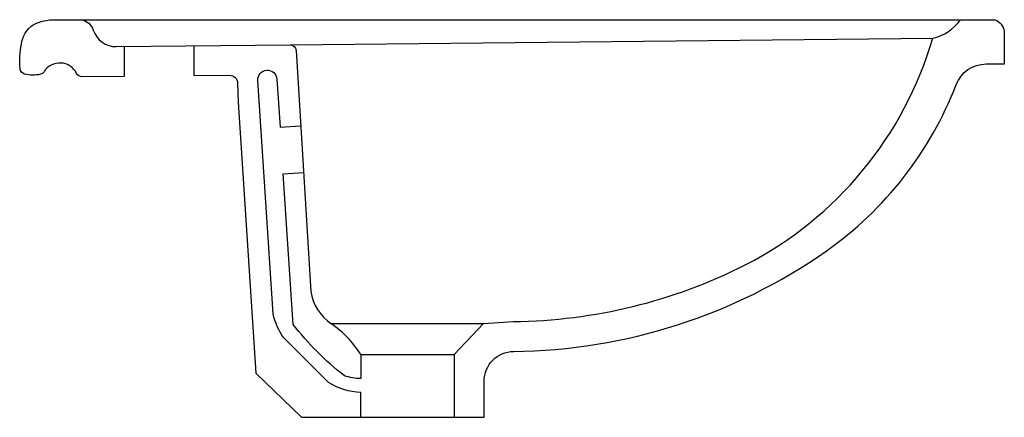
# Model space of a CAD drawing. Header units: millimetres. Extents: x 0 to 0.495, y -0.178 to 0.022.
import ezdxf

# ---------------------------------------------------------------- set-up
doc = ezdxf.new("R2010")
doc.units = ezdxf.units.MM
doc.layers.add('BLOCKS', color=3, linetype='Continuous')

msp = doc.modelspace()

# ---------------------------------------------------------------- linework, layer by layer
at = {"layer": 'BLOCKS'}
for points in [[(0.05244, 0.00893), (0.05244, -0.0061), (0.03128, -0.00633, -0.291284), (0.02854, -0.00463, 0.590143), (0.01221, -0.00371, -0.197239), (0.01036, -0.00504, -0.124407), (0.00234, -0.0049, -0.312246), (0.00014, -0.0023, -0.074558), (0.00079, 0.01016, -0.206111), (0.00672, 0.0199, -0.113854), (0.01777, 0.02244)], [(0.01773, 0.02244), (0.49028, 0.02244, -0.237285), (0.49494, 0.01667), (0.49494, 0)], [(0.03111, 0.02244, -0.270715), (0.03696, 0.01721, 0.328325), (0.0485, 0.00889), (0.13584, 0.00979), (0.45896, 0.01312, 0.184315), (0.47293, 0.02244, 0.184315)], [(0.13584, 0.00979, -0.399484), (0.13887, 0.00698), (0.14626, -0.1143, 0.200588), (0.15644, -0.13039), (0.23304, -0.13039), (0.24813, -0.12939, 0.115561), (0.36504, -0.10072, 0.205829), (0.45896, 0.01312)], [(0.08744, 0.00929), (0.08744, -0.00572), (0.10545, -0.00553, -0.406559), (0.10949, -0.00938), (0.10985, -0.01905), (0.11874, -0.15536), (0.14167, -0.17756), (0.23344, -0.17756), (0.23344, -0.15939, -0.411179), (0.24829, -0.14439, 0.151244), (0.40534, -0.09398, 0.147969), (0.47081, -0.01016, -0.311958), (0.48574, 0.00016), (0.49494, 0.00016)], [(0.17144, -0.17756), (0.17144, -0.16512, -0.132044), (0.15515, -0.16002), (0.13271, -0.13758, -0.095771), (0.12732, -0.12557), (0.11966, -0.00812, -1), (0.12929, -0.00749), (0.13087, -0.03159), (0.14118, -0.03091)], [(0.17144, -0.14605), (0.17144, -0.15811, -0.090442), (0.16319, -0.15663, -0.062624), (0.13737, -0.13081), (0.13241, -0.05509), (0.14261, -0.05442)]]:
    msp.add_lwpolyline(points, format="xyb", dxfattribs=at)
for points in [[(0.23304, -0.13039), (0.21844, -0.14605), (0.21844, -0.17756)], [(0.17144, -0.14605), (0.21844, -0.14605)]]:
    msp.add_lwpolyline(points, dxfattribs=at)
msp.add_arc((0.12744, -0.17318), 0.05169, 31.651, 55.8699, dxfattribs=at)

doc.saveas('drawing.dxf')
